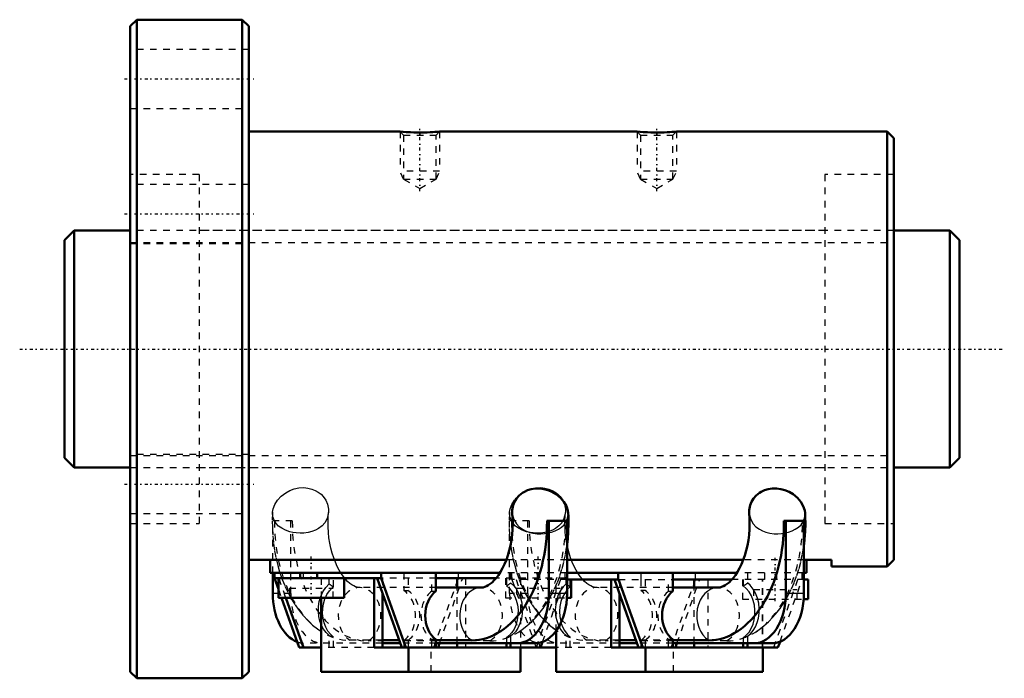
# Model space of a CAD drawing. Header units: millimetres. Extents: x -17 to 133, y -50 to 50.
import ezdxf

# ---------------------------------------------------------------- set-up
doc = ezdxf.new("R2010")
doc.units = ezdxf.units.MM
doc.linetypes.add('Center', pattern=[1.5, 0.45, -0.5, 0.05, -0.5])
doc.linetypes.add('Dashed', pattern=[2, 1, -1])
for name, color, linetype, lineweight in [('2d ConnectionPoints', 7, 'Continuous', 50), ('AM_0', 7, 'Continuous', 50), ('AM_4', 3, 'Continuous', 25), ('AM_5', 3, 'Continuous', 25), ('AM_7', 7, 'Center', 25), ('AM_9', 6, 'Dashed', 25)]:
    doc.layers.add(name, color=color, linetype=linetype, lineweight=lineweight)

# ---------------------------------------------------------------- blocks, each defined once
blk = doc.blocks.new('1_HBN3612_5_RRG1_126L_C0_0100__Nut_0_in_HBN3612_5RRG2_136LC0_0G200__rev_4')
at = {"layer": 'AM_0'}
for p, q in [((1, 50), (0, 49)), ((1, 50), (1, -50)), ((17, 50), (1, 50)), ((18, 49), (17, 50)), ((17, 50), (17, -50)), ((0, 49), (0, -49)), ((18, 49), (18, -49)), ((41, 33), (18, 33)), ((41.92, 32.93), (41, 33)), ((77, 33), (46.99, 33)), ((77.92, 32.93), (77, 33)), ((115, 33), (82.99, 33)), ((115, 33), (115, -33)), ((116, 32), (115, 33)), ((116, 32), (116, -32)), ((66.36, -26.08), (63.31, -26.08)), ((63.61, -26.08), (63.61, -37.11)), ((66.36, -26.08), (66.36, -37.11)), ((102.36, -26.08), (99.31, -26.08)), ((99.61, -26.08), (99.61, -37.11)), ((102.36, -26.08), (102.36, -37.11)), ((57.14, -32), (18, -32)), ((21.25, -34), (21.25, -32)), ((93.14, -32), (66.36, -32)), ((106.54, -32), (102.36, -32)), ((102.75, -34), (102.75, -32)), ((106.54, -32), (106.54, -33)), ((115, -33), (116, -32)), ((56.16, -34), (21.25, -34)), ((21.64, -37.11), (21.64, -34)), ((21.9, -34), (21.9, -34.8)), ((25.83, -34), (25.83, -34.8)), ((28.4, -34.8), (28.4, -34)), ((38.13, -34), (38.13, -34.8)), ((46.44, -36.77), (46.44, -34)), ((92.16, -34), (66.36, -34)), ((74.13, -34), (74.13, -35)), ((82.44, -36.77), (82.44, -34)), ((102.75, -34), (102.36, -34)), ((106.54, -33), (115, -33)), ((21.9, -34.8), (22.5, -36.47)), ((38.13, -34.8), (21.9, -34.8)), ((22.5, -34.8), (22.5, -37.8)), ((32.5, -37.8), (32.5, -34.8)), ((37.07, -45.31), (37.07, -34.8)), ((37.49, -34.8), (41.24, -45.31)), ((38.13, -34.8), (41.89, -45.31)), ((55.59, -34.8), (46.44, -34.8)), ((49.69, -36.22), (49.69, -34.8)), ((74.2, -35), (66.36, -35)), ((67, -37.8), (67, -35)), ((73.07, -45.31), (73.07, -35)), ((73.56, -35), (77.24, -45.31)), ((74.2, -35), (77.89, -45.31)), ((91.41, -35), (82.44, -35)), ((85.69, -36.22), (85.69, -35)), ((102.36, -35), (103, -35)), ((103, -38), (103, -35)), ((38.31, -37.08), (38.31, -45.31)), ((53.31, -36.22), (46.44, -36.22)), ((74.31, -37.08), (74.31, -45.31)), ((89.31, -36.22), (82.44, -36.22)), ((22.5, -37.8), (32.5, -37.8)), ((22.98, -37.8), (25.66, -45.31)), ((23.62, -37.8), (26.3, -45.31)), ((29, -37.8), (29, -49)), ((66.34, -37.8), (67, -37.8)), ((102.33, -38), (103, -38)), ((64.69, -49), (64.69, -42.83)), ((40.86, -44.23), (38.31, -44.23)), ((41.02, -44.68), (38.31, -44.68)), ((46.44, -45.31), (46.44, -44.13)), ((51.86, -44.23), (46.44, -44.23)), ((61.49, -44.68), (46.44, -44.68)), ((46.76, -45.31), (46.98, -44.68)), ((49.69, -45.31), (49.69, -44.68)), ((57.14, -44.68), (57.14, -45.31)), ((57.78, -44.68), (57.78, -45.31)), ((62.34, -45.31), (62.64, -44.47)), ((76.86, -44.23), (74.31, -44.23)), ((77.02, -44.68), (74.31, -44.68)), ((82.44, -45.31), (82.44, -44.13)), ((87.86, -44.23), (82.44, -44.23)), ((97.49, -44.68), (82.44, -44.68)), ((82.84, -45.31), (83.06, -44.68)), ((85.69, -45.31), (85.69, -44.68)), ((93.14, -44.68), (93.14, -45.31)), ((93.78, -44.68), (93.78, -45.31)), ((98.41, -45.31), (98.72, -44.44)), ((25.66, -45.31), (29, -45.31)), ((37.07, -45.31), (64.69, -45.31)), ((42.26, -49), (42.26, -45.31)), ((59.31, -49), (59.31, -45.31)), ((73.07, -45.31), (98.41, -45.31)), ((78.26, -49), (78.26, -45.31)), ((96.11, -49), (96.11, -45.31)), ((0, -49), (1, -50)), ((17, -50), (18, -49)), ((59.31, -49), (29, -49)), ((64.69, -49), (96.11, -49)), ((1, -50), (17, -50))]:
    blk.add_line(p, q, dxfattribs=at)
for points in [[(47, 33), (47, 33), (46.93, 32.99), (46.79, 32.98), (46.3, 32.95), (45.96, 32.93), (45.56, 32.91), (45.11, 32.89), (44.63, 32.88), (44.12, 32.87), (43.6, 32.88), (43.09, 32.89), (42.6, 32.9), (41.92, 32.93)], [(83, 33), (83, 33), (82.93, 32.99), (82.79, 32.98), (82.3, 32.95), (81.96, 32.93), (81.56, 32.91), (81.11, 32.89), (80.63, 32.88), (80.12, 32.87), (79.6, 32.88), (79.09, 32.89), (78.6, 32.9), (77.92, 32.93)], [(59.61, -21.84), (59.1, -22.25), (58.69, -22.72), (58.39, -23.21), (58.18, -23.71), (58.04, -24.47), (58.05, -24.94)], [(66.53, -24.9), (66.48, -24.51), (66.26, -23.85), (65.9, -23.2), (65.37, -22.59), (64.7, -22.04), (64.1, -21.69), (63.43, -21.42), (62.83, -21.26), (62.19, -21.18), (61.55, -21.19), (60.92, -21.29), (60.38, -21.45), (59.88, -21.68), (59.61, -21.84)], [(95.61, -21.84), (95.1, -22.25), (94.69, -22.72), (94.39, -23.21), (94.18, -23.71), (94.04, -24.47), (94.05, -24.94)], [(102.53, -24.9), (102.48, -24.51), (102.26, -23.85), (101.9, -23.2), (101.37, -22.59), (100.7, -22.04), (100.1, -21.69), (99.43, -21.42), (98.83, -21.26), (98.19, -21.18), (97.55, -21.19), (96.92, -21.29), (96.38, -21.45), (95.88, -21.68), (95.61, -21.84)], [(58.05, -24.94), (58.09, -25.68), (58.11, -26.53), (58.08, -27.37), (58.01, -28.2), (57.91, -29.02), (57.77, -29.82), (57.59, -30.59), (57.38, -31.33), (57.14, -32.03), (56.87, -32.68), (56.58, -33.28), (56.27, -33.83), (55.96, -34.32), (55.63, -34.75), (55.31, -35.12), (54.99, -35.43), (54.68, -35.68), (54.39, -35.88), (54.11, -36.02), (53.85, -36.13), (53.61, -36.19), (53.31, -36.22)], [(66.37, -29.68), (66.46, -28.87), (66.54, -27.73), (66.57, -26.57), (66.56, -25.42), (66.53, -24.9)], [(94.05, -24.94), (94.09, -25.68), (94.11, -26.53), (94.08, -27.37), (94.01, -28.2), (93.91, -29.02), (93.77, -29.82), (93.59, -30.59), (93.38, -31.33), (93.14, -32.03), (92.87, -32.68), (92.58, -33.28), (92.27, -33.83), (91.96, -34.32), (91.63, -34.75), (91.31, -35.12), (90.99, -35.43), (90.68, -35.68), (90.39, -35.88), (90.11, -36.02), (89.85, -36.13), (89.61, -36.19), (89.31, -36.22)], [(102.37, -29.66), (102.46, -28.87), (102.54, -27.73), (102.57, -26.57), (102.56, -25.42), (102.53, -24.9)]]:
    blk.add_lwpolyline(points, dxfattribs=at)
for centre, major_axis, ratio, start_param, end_param in [((51.86, -26.41), (0, 17.83), 0.642788, 3.141593, 4.730749), ((87.86, -26.41), (0, 17.83), 0.642788, 3.141593, 4.730749), ((26.51, -37.11), (0, -7.58), 0.642788, 4.712389, 6.045488), ((48.05, -40.45), (0, -4.23), 0.766044, 3.660651, 5.764127), ((58.74, -37.11), (0, -7.58), 0.642788, 0, 1.570796), ((61.49, -37.11), (0, -7.58), 0.642788, 0, 1.570796), ((84.05, -40.45), (0, 4.23), 0.766044, 0.519059, 2.622534), ((94.74, -37.11), (0, -7.58), 0.642788, 6.283185, 7.853982), ((97.49, -37.11), (0, -7.58), 0.642788, 0, 1.570796)]:
    blk.add_ellipse(centre, major_axis=major_axis, ratio=ratio, start_param=start_param, end_param=end_param, dxfattribs=at)
at = {"layer": 'AM_4'}
for p, q in [((66.36, -37.11), (63.61, -37.11)), ((102.36, -37.11), (99.61, -37.11))]:
    blk.add_line(p, q, dxfattribs=at)
for centre in [(53.31, -40.45), (89.31, -40.45)]:
    blk.add_ellipse(centre, major_axis=(0, -4.23), ratio=0.766044, start_param=3.141755, end_param=5.817742, dxfattribs=at)
at = {"layer": 'AM_5', "linetype": 'Dashed'}
for p, q in [((41, 33), (41, 27)), ((47, 33), (47, 27)), ((77, 33), (77, 27)), ((83, 33), (83, 27)), ((47, 27), (41, 27)), ((41.54, 25.8), (41, 27)), ((46.46, 25.8), (47, 27)), ((83, 27), (77, 27)), ((77.54, 25.8), (77, 27)), ((82.46, 25.8), (83, 27))]:
    blk.add_line(p, q, dxfattribs=at)
at = {"layer": 'AM_7'}
for p, q in [((-0.9, 41), (18.9, 41)), ((44, 23.95), (44, 33.43)), ((80, 23.95), (80, 33.43)), ((-0.9, 20.5), (18.9, 20.5)), ((-0.9, -20.5), (18.9, -20.5)), ((27.5, -38.1), (27.5, -31.5)), ((62, -38.1), (62, -31.5)), ((98, -38.3), (98, -31.7))]:
    blk.add_line(p, q, dxfattribs=at)
at = {"layer": 'AM_9'}
for p, q in [((18, 45.5), (0, 45.5)), ((0, 36.5), (18, 36.5)), ((41, 33), (41.54, 32.46)), ((46.46, 32.46), (47, 33)), ((77, 33), (77.54, 32.46)), ((82.46, 32.46), (83, 33)), ((41.54, 32.46), (41.54, 25.8)), ((41.54, 32.46), (46.46, 32.46)), ((46.46, 25.8), (46.46, 32.46)), ((77.54, 32.46), (77.54, 25.8)), ((77.54, 32.46), (82.46, 32.46)), ((82.46, 25.8), (82.46, 32.46)), ((10.45, 26.5), (0, 26.5)), ((10.45, 26.5), (10.45, -26.5)), ((41.54, 25.8), (46.46, 25.8)), ((41.54, 25.8), (44, 24.38)), ((44, 24.38), (46.46, 25.8)), ((77.54, 25.8), (82.46, 25.8)), ((77.54, 25.8), (80, 24.38)), ((80, 24.38), (82.46, 25.8)), ((105.55, 26.5), (105.55, -26.5)), ((116, 26.5), (105.55, 26.5)), ((18, 25), (0, 25)), ((105.55, 18), (10.45, 18)), ((0, 16), (18, 16)), ((18, -16), (0, -16)), ((10.45, -18), (105.55, -18)), ((0, -25), (18, -25)), ((0, -26.5), (10.45, -26.5)), ((24.62, -26.08), (21.64, -26.08)), ((21.64, -34), (21.64, -26.08)), ((24.39, -37.11), (24.39, -26.08)), ((60.62, -26.08), (57.64, -26.08)), ((57.64, -37.11), (57.64, -26.08)), ((60.39, -37.11), (60.39, -26.08)), ((105.55, -26.5), (116, -26.5)), ((66.36, -32), (57.14, -32)), ((102.36, -32), (93.14, -32)), ((17.97, -34), (17.97, -44.24)), ((18, -34), (17.97, -34)), ((22.74, -34), (23.02, -34.8)), ((26.28, -34), (26.28, -34.8)), ((30.22, -35.65), (30.22, -34)), ((41.56, -34), (41.56, -36.67)), ((49.87, -34.8), (49.87, -34)), ((66.36, -34), (56.16, -34)), ((57.78, -34), (57.78, -35.53)), ((57.9, -34), (57.9, -35)), ((60.4, -34.8), (60.4, -34)), ((61.83, -34), (61.83, -34.8)), ((62.17, -34), (62.17, -34.8)), ((63.6, -34.8), (63.6, -34)), ((66.1, -34.8), (66.1, -34)), ((66.22, -35.65), (66.22, -34)), ((77.56, -34), (77.56, -35)), ((85.87, -35), (85.87, -34)), ((102.36, -34), (92.16, -34)), ((93.78, -34), (93.78, -35.53)), ((96.4, -35), (96.4, -34)), ((98.17, -34), (98.17, -35)), ((99.67, -35), (99.67, -34)), ((102.1, -35), (102.1, -34)), ((22.55, -34.8), (23.62, -37.8)), ((29, -34.8), (29, -37.8)), ((30.86, -36.1), (30.86, -34.8)), ((32.57, -34.81), (32.53, -34.76)), ((46.44, -34.8), (38.13, -34.8)), ((38.31, -34.8), (38.31, -37.08)), ((42.2, -34.8), (42.2, -36.67)), ((45.8, -36.77), (45.8, -34.8)), ((46.11, -45.31), (49.87, -34.8)), ((46.98, -44.68), (50.51, -34.8)), ((50.93, -34.8), (50.93, -45.31)), ((66.1, -34.8), (55.59, -34.8)), ((57, -34.8), (57, -37.8)), ((57.14, -34.8), (57.14, -35.98)), ((66.36, -35), (57.9, -35)), ((57.98, -35), (61.66, -45.31)), ((58.62, -35), (62.3, -45.31)), ((59.31, -34.8), (59.31, -45.31)), ((59.56, -34.8), (59.56, -35)), ((61.7, -45.31), (65.45, -34.8)), ((62.64, -44.47), (66.1, -34.8)), ((64.69, -42.83), (64.69, -35)), ((65.88, -35), (65.88, -34.8)), ((66.86, -36.1), (66.86, -35)), ((74.2, -35), (82.44, -35)), ((74.31, -35), (74.31, -37.08)), ((77.57, -35), (77.57, -36.67)), ((78.21, -35), (78.21, -36.67)), ((81.8, -36.77), (81.8, -35)), ((82.2, -45.31), (85.88, -35)), ((83.06, -44.68), (86.52, -35)), ((87.73, -35), (87.73, -45.31)), ((102.36, -35), (91.41, -35)), ((93, -35), (93, -38)), ((93.14, -35), (93.14, -35.98)), ((96.08, -45.31), (96.08, -35)), ((96.11, -45.31), (96.11, -35)), ((97.77, -45.31), (101.45, -35)), ((98.72, -44.44), (102.1, -35)), ((24.39, -37.11), (21.64, -37.11)), ((22.5, -36.47), (22.98, -37.8)), ((24.17, -36.3), (30.83, -36.3)), ((24.17, -36.3), (24.17, -37.8)), ((30.83, -37.8), (30.83, -36.3)), ((46.44, -36.22), (34.84, -36.22)), ((41.56, -36.67), (42.2, -36.67)), ((45.8, -36.77), (46.44, -36.77)), ((49.69, -44.68), (49.69, -36.22)), ((60.39, -37.11), (57.64, -37.11)), ((58.67, -36.3), (65.33, -36.3)), ((58.67, -36.3), (58.67, -37.8)), ((65.33, -37.8), (65.33, -36.3)), ((82.44, -36.22), (70.84, -36.22)), ((78.21, -36.67), (77.57, -36.67)), ((81.8, -36.77), (82.44, -36.77)), ((85.69, -44.68), (85.69, -36.22)), ((94.67, -36.5), (101.33, -36.5)), ((94.67, -36.5), (94.67, -38)), ((101.33, -38), (101.33, -36.5)), ((57, -37.8), (66.34, -37.8)), ((93, -38), (102.33, -38)), ((58.9, -43.04), (59.04, -42.95)), ((94.9, -43.04), (95.04, -42.95)), ((17.97, -44.24), (18, -44.22)), ((38.31, -44.68), (26.51, -44.68)), ((30.22, -45.31), (30.22, -43.49)), ((30.86, -45.31), (30.86, -43.74)), ((38.31, -44.23), (33.38, -44.23)), ((54.62, -44.33), (36.14, -44.33)), ((46.44, -44.23), (40.86, -44.23)), ((46.44, -44.68), (41.02, -44.68)), ((41.56, -44.23), (41.56, -45.31)), ((42.2, -44.23), (42.2, -45.31)), ((45.8, -45.31), (45.8, -44.13)), ((46.44, -44.13), (45.8, -44.13)), ((57.14, -43.85), (57.14, -44.68)), ((57.78, -43.61), (57.78, -44.68)), ((74.31, -44.68), (62.51, -44.68)), ((66.22, -45.31), (66.22, -43.49)), ((66.86, -45.31), (66.86, -43.74)), ((74.31, -44.23), (69.38, -44.23)), ((90.62, -44.33), (72.14, -44.33)), ((82.44, -44.23), (76.86, -44.23)), ((82.44, -44.68), (77.02, -44.68)), ((77.57, -44.23), (77.57, -45.31)), ((78.21, -44.23), (78.21, -45.31)), ((81.8, -45.31), (81.8, -44.13)), ((82.44, -44.13), (81.8, -44.13)), ((93.14, -43.85), (93.14, -44.68)), ((93.78, -43.61), (93.78, -44.68)), ((37.07, -45.31), (29, -45.31)), ((45.74, -49), (45.74, -45.31)), ((73.07, -45.31), (64.69, -45.31)), ((82.54, -49), (82.54, -45.31))]:
    blk.add_line(p, q, dxfattribs=at)
for points in [[(21.63, -24.79), (21.72, -24.26), (21.97, -23.6), (22.37, -22.95), (22.93, -22.35), (23.63, -21.82), (24.24, -21.5), (24.91, -21.25), (25.63, -21.09), (26.37, -21.05), (27, -21.11), (27.61, -21.26), (28.11, -21.47), (28.57, -21.73), (28.98, -22.06), (29.33, -22.42), (29.71, -22.97), (29.97, -23.55), (30.12, -24.3), (30.12, -24.84)], [(57.63, -24.79), (57.72, -24.26), (57.97, -23.6), (58.37, -22.95), (58.93, -22.35), (59.63, -21.82), (59.79, -21.72)], [(59.95, -21.64), (60.24, -21.5), (60.91, -21.25), (61.63, -21.09), (62.37, -21.05), (63, -21.11), (63.61, -21.26), (64.11, -21.47), (64.57, -21.73), (64.98, -22.06), (65.33, -22.42), (65.71, -22.97), (65.74, -23.01)], [(65.74, -23.01), (65.97, -23.55), (66.12, -24.3), (66.12, -24.84)], [(21.63, -24.79), (21.62, -24.92), (21.58, -26.08), (21.59, -27.23), (21.65, -28.38), (21.77, -29.53), (21.93, -30.66), (22.15, -31.78), (22.2, -32)], [(24.22, -27.74), (23.57, -27.51), (23.01, -27.22), (22.54, -26.88), (22.16, -26.49), (21.86, -26), (21.68, -25.48), (21.63, -24.88), (21.63, -24.79)], [(30.12, -24.84), (30.09, -25.02), (29.9, -25.73), (29.55, -26.37), (29.14, -26.84), (28.62, -27.25), (28.15, -27.51), (27.61, -27.72), (27.01, -27.87), (26.36, -27.96), (25.79, -27.97), (25.22, -27.93), (24.71, -27.86), (24.22, -27.74)], [(31.01, -32.01), (30.91, -31.72), (30.68, -31), (30.48, -30.25), (30.32, -29.47), (30.19, -28.67), (30.1, -27.84), (30.06, -27), (30.05, -26.16), (30.08, -25.32), (30.12, -24.84)], [(57.63, -24.79), (57.62, -24.92), (57.58, -26.08), (57.59, -27.23), (57.65, -28.38), (57.77, -29.53), (57.79, -29.69)], [(60.22, -27.74), (59.57, -27.51), (59.01, -27.22), (58.54, -26.88), (58.16, -26.49), (57.86, -26), (57.68, -25.48), (57.63, -24.88), (57.63, -24.79)], [(58.05, -24.94), (58.08, -25.2), (58.29, -25.9), (58.66, -26.55), (59.07, -26.99), (59.58, -27.38), (60.05, -27.63), (60.59, -27.83), (61.19, -27.97), (61.83, -28.04), (62.39, -28.06), (62.95, -28.02), (63.5, -27.93), (64.02, -27.8), (64.56, -27.61), (65.04, -27.37), (65.52, -27.05), (65.91, -26.68), (66.24, -26.21), (66.44, -25.71), (66.53, -25.12), (66.53, -24.9)], [(66.12, -24.84), (66.09, -25.02), (65.9, -25.73), (65.55, -26.37), (65.14, -26.84), (64.62, -27.25), (64.15, -27.51), (63.61, -27.72), (63.01, -27.87), (62.36, -27.96), (61.79, -27.97), (61.22, -27.93), (60.75, -27.87)], [(66.05, -26.08), (66.08, -25.32), (66.12, -24.84)], [(94.05, -24.94), (94.08, -25.2), (94.29, -25.9), (94.66, -26.55), (95.07, -26.99), (95.58, -27.38), (96.05, -27.63), (96.59, -27.83), (97.19, -27.97), (97.83, -28.04), (98.39, -28.06), (98.95, -28.02), (99.5, -27.93), (100.02, -27.8), (100.56, -27.61), (101.04, -27.37), (101.52, -27.05), (101.91, -26.68), (102.24, -26.21), (102.44, -25.71), (102.53, -25.12), (102.53, -24.9)], [(66.09, -27.62), (66.06, -27), (66.05, -26.16), (66.05, -26.08)], [(60.75, -27.87), (60.71, -27.86), (60.22, -27.74)], [(66.36, -29.68), (66.32, -29.47), (66.19, -28.67), (66.1, -27.84), (66.09, -27.62)], [(57.79, -29.69), (57.93, -30.66), (58.15, -31.78), (58.2, -32)], [(59.19, -42.86), (59.54, -42.61), (60.27, -42.05), (60.98, -41.42), (61.65, -40.73), (62.29, -39.98), (62.9, -39.17), (63.46, -38.3), (63.98, -37.39), (64.46, -36.43), (64.89, -35.43), (65.28, -34.4), (65.61, -33.34), (65.9, -32.25), (66.14, -31.14), (66.32, -30.01), (66.37, -29.68)], [(67.01, -32.01), (66.91, -31.72), (66.68, -31), (66.48, -30.25), (66.36, -29.68)], [(95.19, -42.86), (95.54, -42.61), (96.27, -42.05), (96.98, -41.42), (97.65, -40.73), (98.29, -39.98), (98.9, -39.17), (99.46, -38.3), (99.98, -37.39), (100.46, -36.43), (100.89, -35.43), (101.28, -34.4), (101.61, -33.34), (101.9, -32.25), (102.14, -31.14), (102.32, -30.01), (102.37, -29.66)], [(22.2, -32), (22.41, -32.88), (22.73, -33.96), (22.74, -34)], [(31.99, -34), (31.74, -33.58), (31.44, -33.01), (31.16, -32.39), (31.01, -32.01)], [(58.2, -32), (58.41, -32.88), (58.73, -33.96), (58.74, -34)], [(67.99, -34), (67.74, -33.58), (67.44, -33.01), (67.16, -32.39), (67.01, -32.01)], [(32.53, -34.76), (32.38, -34.56), (32.05, -34.1), (31.99, -34)], [(58.74, -34), (59.09, -35.01), (59.31, -35.55)], [(68.74, -35), (68.7, -34.96), (68.38, -34.56), (68.05, -34.1), (67.99, -34)], [(23.02, -34.8), (23.09, -35.01), (23.51, -36.03), (23.97, -37.01), (24.4, -37.8)], [(30.22, -43.49), (29.77, -43.07), (29.38, -42.56), (29.06, -41.97), (28.82, -41.32), (28.66, -40.6), (28.59, -39.87), (28.61, -39.09), (28.72, -38.32), (28.94, -37.56), (29.26, -36.86), (29.69, -36.2), (30.22, -35.65)], [(34.84, -36.22), (34.75, -36.21), (34.48, -36.18), (34.22, -36.1), (33.96, -35.98), (33.68, -35.82), (33.36, -35.59), (33.03, -35.31), (32.7, -34.96), (32.57, -34.81)], [(57.78, -35.53), (58.26, -35.96), (58.68, -36.49), (59.01, -37.1), (59.28, -37.78), (59.47, -38.53), (59.56, -39.34), (59.55, -40.15), (59.43, -40.96), (59.21, -41.69), (58.89, -42.37), (58.51, -42.93), (58.05, -43.4), (57.78, -43.61)], [(59.31, -35.55), (59.51, -36.03), (59.97, -37.01), (60.4, -37.8)], [(66.22, -35.65), (65.75, -36.12), (65.35, -36.69), (65.03, -37.33), (64.79, -38.04), (64.68, -38.56)], [(70.84, -36.22), (70.75, -36.21), (70.48, -36.18), (70.22, -36.1), (69.96, -35.98), (69.68, -35.82), (69.36, -35.59), (69.03, -35.31), (68.74, -35)], [(93.78, -43.61), (94.24, -43.23), (94.66, -42.74), (94.99, -42.18), (95.26, -41.54), (95.45, -40.86), (95.55, -40.12), (95.56, -39.36), (95.48, -38.58), (95.3, -37.82), (95.01, -37.09), (94.65, -36.45), (94.18, -35.88), (93.78, -35.53)], [(29.64, -37.79), (29.88, -37.29), (30.27, -36.7), (30.73, -36.21), (30.86, -36.1)], [(57.14, -35.98), (57.61, -36.38), (58.03, -36.89), (58.37, -37.47), (58.64, -38.13), (58.82, -38.84), (58.92, -39.61), (58.91, -40.37), (58.81, -41.14), (58.61, -41.85), (58.31, -42.52), (57.95, -43.07), (57.51, -43.56), (57.14, -43.85)], [(66.36, -36.58), (66.01, -37.08), (65.68, -37.69), (65.64, -37.8)], [(66.86, -36.1), (66.4, -36.54), (66.36, -36.58)], [(93.14, -43.85), (93.6, -43.47), (94.02, -42.99), (94.35, -42.44), (94.62, -41.8), (94.81, -41.13), (94.91, -40.4), (94.92, -39.66), (94.84, -38.91), (94.66, -38.19), (94.38, -37.5), (94.03, -36.89), (93.59, -36.36), (93.14, -35.98)], [(24.4, -37.8), (24.49, -37.96), (25.05, -38.86), (25.65, -39.71), (26.3, -40.5), (26.99, -41.24), (27.71, -41.91), (28.47, -42.51), (28.52, -42.55)], [(30.86, -43.74), (30.41, -43.32), (30.02, -42.82), (29.7, -42.23), (29.46, -41.58), (29.3, -40.88), (29.23, -40.16), (29.25, -39.4), (29.37, -38.67), (29.58, -37.95), (29.64, -37.79)], [(60.4, -37.8), (60.49, -37.96), (61.05, -38.86), (61.65, -39.71), (62.07, -40.23)], [(64.68, -38.56), (64.64, -38.82), (64.58, -39.63), (64.63, -40.44), (64.68, -40.71)], [(65.64, -37.8), (65.44, -38.36), (65.29, -39.11), (65.23, -39.87), (65.27, -40.64), (65.41, -41.39), (65.44, -41.53)], [(62.07, -40.23), (62.3, -40.5), (62.99, -41.24), (63.59, -41.8)], [(63.59, -41.8), (63.71, -41.91), (64.47, -42.51), (64.52, -42.55)], [(64.68, -40.71), (64.79, -41.23), (65.05, -41.94), (65.39, -42.59), (65.78, -43.08), (66.22, -43.49)], [(65.44, -41.53), (65.64, -42.09), (65.96, -42.72), (66.37, -43.28), (66.86, -43.74)]]:
    blk.add_lwpolyline(points, dxfattribs=at)
for centre, major_axis, ratio, start_param, end_param in [((33.38, -26.41), (0, 17.83), 0.642788, 1.552436, 3.141593), ((36.14, -26.41), (0, 17.92), 0.642788, 1.552532, 3.141593), ((54.62, -26.41), (0, 17.92), 0.642788, 3.141593, 4.730653), ((69.38, -26.41), (0, 17.83), 0.642788, 1.552436, 3.141593), ((72.14, -26.41), (0, 17.92), 0.642788, 1.552532, 3.141593), ((90.62, -26.41), (0, 17.92), 0.642788, 3.141593, 4.730653), ((33.23, -26.41), (0, -10.37), 0.642788, -0.469396, -0.363867), ((54.77, -26.41), (0, -10.26), 0.642788, 0.367851, 0.474705), ((69.23, -26.41), (0, -10.37), 0.642788, -0.469396, -0.363867), ((90.77, -26.41), (0, 10.26), 0.642788, 3.509444, 3.616298), ((29.26, -37.11), (0, -7.58), 0.642788, 4.712389, 6.283185), ((34.84, -40.45), (0, -4.23), 0.766044, 0.413236, 5.817742), ((40.1, -40.45), (0, -4.23), 0.766044, 0.465443, 2.676149), ((40.74, -40.45), (0, -4.23), 0.766044, 0.465443, 2.676149), ((47.41, -40.45), (0, -4.23), 0.766044, 3.660651, 5.764127), ((53.31, -40.45), (0, -4.23), 0.766044, 0.413236, 3.141755), ((62.51, -37.11), (0, -7.58), 0.642788, 4.712389, 6.283185), ((65.26, -37.11), (0, -7.58), 0.642788, 4.712389, 6.283185), ((70.84, -40.45), (0, -4.23), 0.766044, 0.413236, 5.817742), ((76.11, -40.45), (0, 4.23), 0.766044, 3.607036, 5.817742), ((76.76, -40.45), (0, 4.23), 0.766044, 3.607036, 5.817742), ((83.41, -40.45), (0, 4.23), 0.766044, 0.519059, 2.622534), ((89.31, -40.45), (0, -4.23), 0.766044, 0.413236, 3.141755), ((26.51, -37.11), (0, -7.58), 0.642788, 6.045488, 6.283185), ((33.23, -26.41), (0, 17.72), 0.642788, -3.409454, -3.35136), ((54.77, -26.41), (0, 17.83), 0.642788, 3.35008, 3.407803), ((69.23, -26.41), (0, 17.72), 0.642788, -3.409454, -3.35136), ((90.77, -26.41), (0, -17.83), 0.642788, 0.208487, 0.266211)]:
    blk.add_ellipse(centre, major_axis=major_axis, ratio=ratio, start_param=start_param, end_param=end_param, dxfattribs=at)
blk = doc.blocks.new('2_RR0100HBN3612_50S_0_in_HBN3612_5RRG2_136LC0_0G200__rev_4')
at = {"layer": 'AM_0'}
for p, q in [((-8.5, 18), (-10, 16.5)), ((0, 18), (-8.5, 18)), ((-8.5, 18), (-8.5, -18)), ((124.5, 18), (116, 18)), ((124.5, 18), (124.5, -18)), ((126, 16.5), (124.5, 18)), ((-10, 16.5), (-10, -16.5)), ((126, 16.5), (126, -16.5)), ((-10, -16.5), (-8.5, -18)), ((124.5, -18), (126, -16.5)), ((-8.5, -18), (0, -18)), ((116, -18), (124.5, -18))]:
    blk.add_line(p, q, dxfattribs=at)
at = {"layer": 'AM_5', "linetype": 'Dashed'}
for p, q in [((0, 16.1595), (116, 16.1595)), ((0, -16.1595), (116, -16.1595))]:
    blk.add_line(p, q, dxfattribs=at)
at = {"layer": 'AM_7'}
blk.add_line((-16.8, 0), (132.8, 0), dxfattribs=at)
at = {"layer": 'AM_9'}
for p, q in [((116, 18), (0, 18)), ((0, -18), (116, -18))]:
    blk.add_line(p, q, dxfattribs=at)

msp = doc.modelspace()

# ---------------------------------------------------------------- linework, layer by layer
at = {"layer": '2d ConnectionPoints'}
msp.add_point((0, 0), dxfattribs=at)
msp.add_point((0, 0), dxfattribs=at)

# ---------------------------------------------------------------- block references
for name in ['1_HBN3612_5_RRG1_126L_C0_0100__Nut_0_in_HBN3612_5RRG2_136LC0_0G200__rev_4', '2_RR0100HBN3612_50S_0_in_HBN3612_5RRG2_136LC0_0G200__rev_4']:
    msp.add_blockref(name, (0, 0))

doc.saveas('drawing.dxf')
